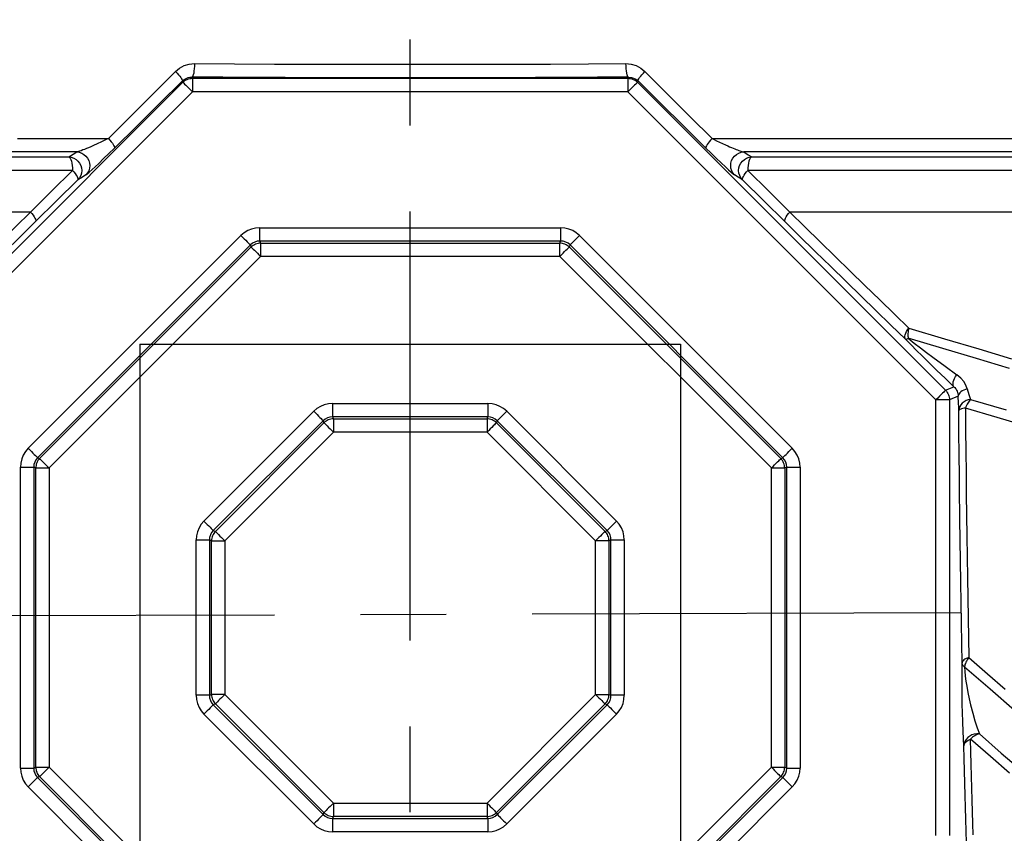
# Model space of a CAD drawing. Header units: millimetres. Extents: x 196 to 1773810, y -221320 to 153872.
# Tile 41 of 256: x 1115026 to 1115754, y -203025 to -202423. Entities that reach past the tile are written whole.
import ezdxf

# ---------------------------------------------------------------- set-up
doc = ezdxf.new("R2010")
doc.units = ezdxf.units.MM
doc.linetypes.add('CENTER', pattern=[50.8, 31.75, -6.35, 6.35, -6.35])
doc.layers.get('Defpoints').update_dxf_attribs({"lineweight": 18})
doc.layers.add('00_Основной', color=163, linetype='Continuous', lineweight=40)
doc.layers.add('ТМ-размеры', color=25, linetype='Continuous', lineweight=20)
doc.styles.add('SFINKS', font='SFINKS.shx', dxfattribs={"width": 0.7, "oblique": 15})
doc.dimstyles.new('кира-50', dxfattribs={"dimtxt": 150, "dimasz": 40, "dimexe": 15, "dimexo": 0, "dimgap": 20, "dimtad": 1, "dimdec": 0, "dimrnd": 5, "dimdsep": 46, "dimtxsty": 'SFINKS', "dimblk1": 'OBLIQUE', "dimblk2": 'OBLIQUE', "dimsah": 1, "dimcen": 2.5, "dimclrd": 252, "dimclre": 252, "dimclrt": 252, "dimadec": 0, "dimazin": 0, "dimtfac": 1, "dimtdec": 0, "dimtofl": 0, "dimtmove": 0, "dimatfit": 3, "dimldrblk": 'OBLIQUE', "dimfxl": 15, "dimtfill": 1, "dimtolj": 1, "dimtzin": 0, "dimlwd": 20, "dimlwe": 20, "dimarcsym": 0})

# ---------------------------------------------------------------- blocks, each defined once
blk = doc.blocks.new('_Oblique')
at = {"color": 0, "linetype": 'ByBlock', "lineweight": -2}
blk.add_line((-0.5, -0.5), (0.5, 0.5), dxfattribs=at)
blk = doc.blocks.new('*D46')
at = {"layer": 'Defpoints', "color": 0, "linetype": 'ByBlock', "lineweight": 50, "transparency": 16777216}
for p in [(1115314.64, -194978.27), (1115314.64, -203390.23), (1116748.98, -203390.23)]:
    blk.add_point(p, dxfattribs=at)
at = {"layer": 'ТМ-размеры', "color": 252, "linetype": 'ByBlock', "lineweight": 20, "transparency": 16777216}
for p, q in [((1115314.64, -194978.27), (1116763.98, -194978.27)), ((1116748.98, -194978.27), (1116748.98, -203390.23)), ((1115314.64, -203390.23), (1116763.98, -203390.23))]:
    blk.add_line(p, q, dxfattribs=at)
at = {"layer": 'ТМ-размеры', "color": 252, "linetype": 'ByBlock', "lineweight": 20, "transparency": 16777216, "xscale": 40, "yscale": 40, "zscale": 40}
for p, rotation in [((1116748.98, -194978.27), 90), ((1116748.98, -203390.23), 270)]:
    blk.add_blockref('_Oblique', p, dxfattribs=dict(at, rotation=rotation))
at = {"layer": 'ТМ-размеры', "color": 252, "linetype": 'ByBlock', "transparency": 16777216, "insert": (1116653.98, -199184.25), "char_height": 150, "attachment_point": 5, "rotation": 90, "style": 'SFINKS', "bg_fill": 3, "box_fill_scale": 1.1, "bg_fill_color": 256, "bg_fill_true_color": 13158600, "bg_fill_transparency": 0}
blk.add_mtext('\\A1;8410', dxfattribs=at)

msp = doc.modelspace()

# ---------------------------------------------------------------- linework, layer by layer
at = {"color": 252, "linetype": 'CENTER', "lineweight": 25, "ltscale": 10}
for p, q in [((1115314.64, -203390.23, 0.2), (1115314.64, -194978.28, 0.2)), ((1115722.29, -202861.74, 0.2), (1114906.95, -202864.31, 0.2))]:
    msp.add_line(p, q, dxfattribs=at)
at = {"color": 252, "lineweight": 30, "ltscale": 10}
for p, q in [((1115114.65, -202663.02, 0.2), (1115514.64, -202663.02, 0.2)), ((1115114.65, -202663.02, 0.15), (1115114.65, -203424.09, 0.35)), ((1115514.64, -202663.02, 0.16), (1115514.64, -203824.09, 0.41))]:
    msp.add_line(p, q, dxfattribs=at)
at = {"layer": '00_Основной', "color": 252, "lineweight": 25, "ltscale": 10}
for p, q in [((1115153.17, -202465.45, 0.2), (1115153.54, -202466.34, 0.2)), ((1115153.54, -202466.34, 0.2), (1115475.74, -202466.34, 0.2)), ((1115475.74, -202466.34, 0.2), (1115476.11, -202465.45, 0.2)), ((1114918.65, -202697.08, 0.2), (1115146.47, -202469.26, 0.2)), ((1115146.47, -202469.26, 0.2), (1115146.08, -202468.28, 0.2)), ((1115483.22, -202468.28, 0.2), (1115482.81, -202469.26, 0.2)), ((1115482.81, -202469.26, 0.2), (1115710.63, -202697.08, 0.2)), ((1115153.54, -202476.33, 0.2), (1114925.72, -202704.15, 0.2)), ((1115475.74, -202476.33, 0.2), (1115153.54, -202476.33, 0.2)), ((1115703.56, -202704.15, 0.2), (1115475.74, -202476.33, 0.2)), ((1115203.34, -202576.86, 0.2), (1115425.94, -202576.86, 0.2)), ((1115032.02, -202740.02, 0.2), (1115189.41, -202582.63, 0.2)), ((1115439.87, -202582.63, 0.2), (1115597.26, -202740.02, 0.2)), ((1115196.38, -202589.6, 0.2), (1115038.99, -202746.99, 0.2)), ((1115040.48, -202747.62, 0.2), (1115197, -202591.08, 0.2)), ((1115197, -202591.08, 0.2), (1115196.38, -202589.6, 0.2)), ((1115203.34, -202586.7, 0.2), (1115203.96, -202588.2, 0.2)), ((1115425.94, -202586.7, 0.2), (1115203.34, -202586.7, 0.2)), ((1115203.96, -202588.2, 0.2), (1115425.32, -202588.2, 0.2)), ((1115425.32, -202588.2, 0.2), (1115425.94, -202586.7, 0.2)), ((1115432.9, -202589.6, 0.2), (1115432.28, -202591.08, 0.2)), ((1115432.28, -202591.08, 0.2), (1115588.8, -202747.62, 0.2)), ((1115590.29, -202746.99, 0.2), (1115432.9, -202589.6, 0.2)), ((1115203.96, -202598.05, 0.2), (1115047.44, -202754.57, 0.2)), ((1115425.32, -202598.05, 0.2), (1115203.96, -202598.05, 0.2)), ((1115581.84, -202754.57, 0.2), (1115425.32, -202598.05, 0.2)), ((1115710.63, -202697.08, 0.2), (1115716.87, -202694.5, 0.2)), ((1115257.19, -202706.86, 0.2), (1115372.09, -202706.86, 0.2)), ((1115703.56, -203026.35, 0.2), (1115703.56, -202704.15, 0.2)), ((1115720.13, -202701.43, 0.2), (1115713.56, -202704.15, 0.2)), ((1115713.56, -202704.15, 0.2), (1115713.56, -203026.35, 0.2)), ((1115162.02, -202793.87, 0.2), (1115243.26, -202712.63, 0.2)), ((1115386.02, -202712.63, 0.2), (1115467.26, -202793.87, 0.2)), ((1115720.6, -202722.85, 0.2), (1115720.51, -202712.04, 0.2)), ((1115250.23, -202719.59, 0.2), (1115168.98, -202800.84, 0.2)), ((1115170.47, -202801.46, 0.2), (1115250.85, -202721.08, 0.2)), ((1115250.85, -202721.08, 0.2), (1115250.23, -202719.59, 0.2)), ((1115257.19, -202716.71, 0.2), (1115257.81, -202718.21, 0.2)), ((1115372.09, -202716.71, 0.2), (1115257.19, -202716.71, 0.2)), ((1115257.81, -202718.21, 0.2), (1115371.47, -202718.21, 0.2)), ((1115371.47, -202718.21, 0.2), (1115372.09, -202716.71, 0.2)), ((1115379.05, -202719.59, 0.2), (1115378.43, -202721.08, 0.2)), ((1115378.43, -202721.08, 0.2), (1115458.81, -202801.46, 0.2)), ((1115460.3, -202800.84, 0.2), (1115379.05, -202719.59, 0.2)), ((1115257.81, -202728.06, 0.2), (1115177.44, -202808.42, 0.2)), ((1115371.47, -202728.06, 0.2), (1115257.81, -202728.06, 0.2)), ((1115451.84, -202808.42, 0.2), (1115371.47, -202728.06, 0.2)), ((1115038.99, -202746.99, 0.2), (1115040.48, -202747.62, 0.2)), ((1115588.8, -202747.62, 0.2), (1115590.29, -202746.99, 0.2)), ((1115026.24, -202976.55, 0.2), (1115026.24, -202753.95, 0.2)), ((1115037.59, -202754.57, 0.2), (1115036.09, -202753.95, 0.2)), ((1115036.09, -202753.95, 0.2), (1115036.09, -202976.55, 0.2)), ((1115037.59, -202975.93, 0.2), (1115037.59, -202754.57, 0.2)), ((1115047.44, -202754.57, 0.2), (1115047.44, -202975.93, 0.2)), ((1115581.84, -202975.93, 0.2), (1115581.84, -202754.57, 0.2)), ((1115593.19, -202753.95, 0.2), (1115591.69, -202754.57, 0.2)), ((1115591.69, -202754.57, 0.2), (1115591.69, -202975.93, 0.2)), ((1115593.19, -202976.55, 0.2), (1115593.19, -202753.95, 0.2)), ((1115603.04, -202753.95, 0.2), (1115603.04, -202976.55, 0.2)), ((1115168.98, -202800.84, 0.2), (1115170.47, -202801.46, 0.2)), ((1115458.81, -202801.46, 0.2), (1115460.3, -202800.84, 0.2)), ((1115156.25, -202922.7, 0.2), (1115156.25, -202807.8, 0.2)), ((1115167.6, -202808.42, 0.2), (1115166.1, -202807.8, 0.2)), ((1115166.1, -202807.8, 0.2), (1115166.1, -202922.7, 0.2)), ((1115167.6, -202922.08, 0.2), (1115167.6, -202808.42, 0.2)), ((1115177.44, -202808.42, 0.2), (1115177.44, -202922.08, 0.2)), ((1115451.84, -202922.08, 0.2), (1115451.84, -202808.42, 0.2)), ((1115463.18, -202807.8, 0.2), (1115461.68, -202808.42, 0.2)), ((1115461.68, -202808.42, 0.2), (1115461.68, -202922.08, 0.2)), ((1115463.18, -202922.7, 0.2), (1115463.18, -202807.8, 0.2)), ((1115473.03, -202807.8, 0.2), (1115473.03, -202922.7, 0.2)), ((1115166.1, -202922.7, 0.2), (1115167.6, -202922.08, 0.2)), ((1115177.44, -202922.08, 0.2), (1115257.81, -203002.44, 0.2)), ((1115371.47, -203002.44, 0.2), (1115451.84, -202922.08, 0.2)), ((1115461.68, -202922.08, 0.2), (1115463.18, -202922.7, 0.2)), ((1115170.47, -202929.04, 0.2), (1115168.98, -202929.66, 0.2)), ((1115168.98, -202929.66, 0.2), (1115250.23, -203010.91, 0.2)), ((1115250.85, -203009.42, 0.2), (1115170.47, -202929.04, 0.2)), ((1115458.81, -202929.04, 0.2), (1115378.43, -203009.42, 0.2)), ((1115379.05, -203010.91, 0.2), (1115460.3, -202929.66, 0.2)), ((1115460.3, -202929.66, 0.2), (1115458.81, -202929.04, 0.2)), ((1115243.26, -203017.87, 0.2), (1115162.02, -202936.63, 0.2)), ((1115467.26, -202936.63, 0.2), (1115386.02, -203017.87, 0.2)), ((1115036.09, -202976.55, 0.2), (1115037.59, -202975.93, 0.2)), ((1115047.44, -202975.93, 0.2), (1115203.96, -203132.45, 0.2)), ((1115425.32, -203132.45, 0.2), (1115581.84, -202975.93, 0.2)), ((1115591.69, -202975.93, 0.2), (1115593.19, -202976.55, 0.2)), ((1115040.48, -202982.88, 0.2), (1115038.99, -202983.51, 0.2)), ((1115038.99, -202983.51, 0.2), (1115196.38, -203140.9, 0.2)), ((1115197, -203139.4, 0.2), (1115040.48, -202982.88, 0.2)), ((1115588.8, -202982.88, 0.2), (1115432.28, -203139.4, 0.2)), ((1115432.9, -203140.9, 0.2), (1115590.29, -202983.51, 0.2)), ((1115590.29, -202983.51, 0.2), (1115588.8, -202982.88, 0.2)), ((1115189.41, -203147.87, 0.2), (1115032.02, -202990.48, 0.2)), ((1115597.26, -202990.48, 0.2), (1115439.87, -203147.87, 0.2)), ((1115257.81, -203002.44, 0.2), (1115371.47, -203002.44, 0.2)), ((1115250.23, -203010.91, 0.2), (1115250.85, -203009.42, 0.2)), ((1115257.81, -203012.29, 0.2), (1115257.19, -203013.79, 0.2)), ((1115257.19, -203013.79, 0.2), (1115372.09, -203013.79, 0.2)), ((1115371.47, -203012.29, 0.2), (1115257.81, -203012.29, 0.2)), ((1115372.09, -203013.79, 0.2), (1115371.47, -203012.29, 0.2)), ((1115378.43, -203009.42, 0.2), (1115379.05, -203010.91, 0.2)), ((1115372.09, -203023.64, 0.2), (1115257.19, -203023.64, 0.2))]:
    msp.add_line(p, q, dxfattribs=at)
at = {"layer": '00_Основной', "color": 252, "lineweight": 25, "ltscale": 10, "elevation": 0.2}
for points in [[(1115141, -202461.22), (1115144, -202458.75), (1115147.44, -202456.92), (1115151.16, -202455.81), (1115155.01, -202455.46)], [(1115155.01, -202455.46), (1115154.96, -202457.36), (1115154.85, -202459.2), (1115154.68, -202460.9), (1115154.46, -202462.4), (1115154.18, -202463.64), (1115153.86, -202464.59), (1115153.53, -202465.2), (1115153.17, -202465.45)], [(1115155.01, -202455.46), (1115184.56, -202455.63), (1115214.26, -202455.77), (1115244.08, -202455.87), (1115273.98, -202455.94), (1115303.94, -202455.97), (1115333.91, -202455.97), (1115362.13, -202455.92), (1115390.32, -202455.85), (1115418.42, -202455.76), (1115446.42, -202455.63), (1115474.27, -202455.46)], [(1115476.11, -202465.45), (1115475.75, -202465.2), (1115475.42, -202464.59), (1115475.1, -202463.64), (1115474.82, -202462.4), (1115474.6, -202460.9), (1115474.43, -202459.2), (1115474.32, -202457.36), (1115474.27, -202455.46)], [(1115474.27, -202455.46), (1115478.12, -202455.81), (1115481.84, -202456.92), (1115485.28, -202458.75), (1115488.28, -202461.22)], [(1115091.37, -202510.84), (1115107.45, -202494.77), (1115124.01, -202478.22), (1115141, -202461.22)], [(1115141, -202461.22), (1115142.15, -202462.46), (1115143.21, -202463.67), (1115144.14, -202464.8), (1115144.92, -202465.82), (1115145.51, -202466.7), (1115145.91, -202467.42), (1115146.09, -202467.95), (1115146.08, -202468.28)], [(1115146.08, -202468.28), (1115147.53, -202467.1), (1115149.38, -202466.14), (1115150.38, -202465.8), (1115151.65, -202465.55), (1115153.17, -202465.45)], [(1115146.47, -202469.26), (1115147.2, -202468.61), (1115148, -202468.02), (1115148.83, -202467.51), (1115149.72, -202467.1), (1115150.65, -202466.76), (1115151.59, -202466.52), (1115152.57, -202466.38), (1115153.54, -202466.34)], [(1115476.11, -202465.45), (1115453.25, -202465.59), (1115430.29, -202465.7), (1115407.26, -202465.8), (1115384.16, -202465.87), (1115361.02, -202465.93), (1115337.83, -202465.96), (1115314.65, -202465.97), (1115291.45, -202465.96), (1115268.26, -202465.93), (1115245.12, -202465.87), (1115222.02, -202465.8), (1115198.99, -202465.7), (1115176.03, -202465.59), (1115153.17, -202465.45)], [(1115153.54, -202466.34), (1115153.54, -202466.58), (1115153.54, -202467.2), (1115153.54, -202468.13), (1115153.54, -202469.38), (1115153.54, -202470.88), (1115153.54, -202472.59), (1115153.54, -202474.42), (1115153.54, -202476.33)], [(1115475.74, -202466.34), (1115475.74, -202466.58), (1115475.74, -202467.2), (1115475.74, -202468.13), (1115475.74, -202469.38), (1115475.74, -202470.88), (1115475.74, -202472.59), (1115475.74, -202474.42), (1115475.74, -202476.33)], [(1115475.74, -202466.34), (1115476.71, -202466.38), (1115477.69, -202466.52), (1115478.63, -202466.76), (1115479.56, -202467.1), (1115480.45, -202467.51), (1115481.28, -202468.02), (1115482.08, -202468.61), (1115482.81, -202469.26)], [(1115476.11, -202465.45), (1115478.31, -202465.66), (1115479.93, -202466.14), (1115481.19, -202466.75), (1115482.29, -202467.48), (1115483.22, -202468.28)], [(1115483.22, -202468.28), (1115483.19, -202467.95), (1115483.37, -202467.42), (1115483.77, -202466.7), (1115484.36, -202465.82), (1115485.14, -202464.8), (1115486.07, -202463.67), (1115487.13, -202462.46), (1115488.28, -202461.22)], [(1115488.28, -202461.22), (1115505.28, -202478.22), (1115521.83, -202494.77), (1115537.93, -202510.84)], [(1115146.08, -202468.28), (1115129.26, -202484.91), (1115112.52, -202501.46), (1115095.86, -202517.9)], [(1115146.47, -202469.26), (1115146.66, -202469.44), (1115147.08, -202469.86), (1115147.76, -202470.54), (1115148.63, -202471.42), (1115149.69, -202472.48), (1115150.89, -202473.68), (1115152.2, -202474.97), (1115153.54, -202476.33)], [(1115482.81, -202469.26), (1115482.62, -202469.44), (1115482.2, -202469.86), (1115481.52, -202470.54), (1115480.65, -202471.42), (1115479.59, -202472.48), (1115478.39, -202473.68), (1115477.08, -202474.97), (1115475.74, -202476.33)], [(1115483.22, -202468.28), (1115500.02, -202484.91), (1115516.76, -202501.46), (1115533.42, -202517.9)], [(1115024.07, -202510.84), (1115040.72, -202510.84), (1115057.5, -202510.84), (1115074.38, -202510.84), (1115091.37, -202510.84)], [(1115091.37, -202510.84), (1115089.21, -202511.9), (1115086.37, -202513.27), (1115083.1, -202514.81), (1115080.4, -202516.04), (1115078.38, -202516.93), (1115076.66, -202517.68), (1115075.11, -202518.32), (1115073.74, -202518.87), (1115072.56, -202519.34), (1115071.1, -202519.86), (1115069.95, -202520.26), (1115069.13, -202520.5), (1115068.45, -202520.69), (1115067.89, -202520.81)], [(1115091.37, -202510.84), (1115092.45, -202512.06), (1115093.43, -202513.24), (1115094.27, -202514.36), (1115094.98, -202515.37), (1115095.49, -202516.26), (1115095.81, -202516.98), (1115095.94, -202517.55), (1115095.86, -202517.9)], [(1115537.93, -202510.84), (1115536.84, -202512.06), (1115535.85, -202513.24), (1115535.01, -202514.36), (1115534.3, -202515.37), (1115533.79, -202516.26), (1115533.47, -202516.98), (1115533.34, -202517.55), (1115533.42, -202517.9)], [(1115537.93, -202510.84), (1115539.4, -202511.56), (1115541.22, -202512.45), (1115543.36, -202513.5), (1115545.74, -202514.61), (1115547.82, -202515.56), (1115549.53, -202516.33), (1115550.9, -202516.93), (1115552.29, -202517.53), (1115553.58, -202518.07), (1115554.75, -202518.55), (1115555.81, -202518.97), (1115556.74, -202519.34), (1115557.74, -202519.71), (1115558.6, -202520.02), (1115559.33, -202520.26), (1115561.4, -202520.81)], [(1115537.93, -202510.84), (1115554.9, -202510.84), (1115571.78, -202510.84), (1115588.56, -202510.84), (1115605.21, -202510.84), (1115621.76, -202510.84), (1115638.17, -202510.84), (1115654.46, -202510.84), (1115670.6, -202510.84), (1115686.6, -202510.84), (1115702.45, -202510.84), (1115718.14, -202510.84), (1115733.66, -202510.84), (1115749.02, -202510.84), (1115764.18, -202510.84)], [(1115074.7, -202537.82), (1115075.66, -202537.09), (1115077.24, -202535.71), (1115079.26, -202533.87), (1115081.59, -202531.7), (1115084.17, -202529.26), (1115087.85, -202525.72), (1115091.76, -202521.92), (1115095.86, -202517.9)], [(1115533.42, -202517.9), (1115537.32, -202521.74), (1115541.08, -202525.39), (1115544.62, -202528.78), (1115547.86, -202531.87), (1115550.15, -202533.99), (1115552.11, -202535.76), (1115553.63, -202537.1), (1115554.58, -202537.82)], [(1115014.12, -202524.45), (1115029.96, -202524.45), (1115045.93, -202524.45), (1115062, -202524.45)], [(1115067.89, -202520.81), (1115051.15, -202520.81), (1115034.51, -202520.81), (1115017.99, -202520.81)], [(1115062, -202524.45), (1115065.29, -202522.42), (1115067.89, -202520.81)], [(1115062, -202524.45), (1115063.91, -202524.72), (1115065.73, -202525.32), (1115067.39, -202526.28), (1115068.86, -202527.55), (1115070.04, -202529.06), (1115070.94, -202530.78), (1115071.47, -202532.63), (1115071.65, -202534.55), (1115071.46, -202536.47), (1115070.9, -202538.3), (1115070, -202540), (1115068.8, -202541.48)], [(1115062, -202524.45), (1115062.57, -202524.79), (1115063.1, -202525.45), (1115063.58, -202526.41), (1115064, -202527.66), (1115064.36, -202529.13), (1115064.61, -202530.78), (1115064.77, -202532.58), (1115064.82, -202534.41)], [(1115067.89, -202520.81), (1115069.79, -202521.06), (1115071.61, -202521.67), (1115073.29, -202522.63), (1115074.74, -202523.88), (1115075.94, -202525.41), (1115076.83, -202527.13), (1115077.38, -202528.98), (1115077.55, -202530.9), (1115077.37, -202532.81), (1115076.8, -202534.65), (1115075.92, -202536.34), (1115074.7, -202537.82)], [(1115554.58, -202537.82), (1115553.36, -202536.34), (1115552.48, -202534.65), (1115551.91, -202532.81), (1115551.73, -202530.9), (1115551.91, -202528.98), (1115552.45, -202527.13), (1115553.34, -202525.41), (1115554.54, -202523.88), (1115555.99, -202522.63), (1115557.67, -202521.67), (1115559.49, -202521.06), (1115561.4, -202520.81)], [(1115560.48, -202541.48), (1115559.28, -202540), (1115558.38, -202538.3), (1115557.82, -202536.47), (1115557.63, -202534.55), (1115557.81, -202532.63), (1115558.35, -202530.78), (1115559.24, -202529.06), (1115560.42, -202527.55), (1115561.89, -202526.28), (1115563.55, -202525.32), (1115565.37, -202524.72), (1115567.28, -202524.45)], [(1115561.4, -202520.81), (1115564.7, -202522.85), (1115567.28, -202524.45)], [(1115768.6, -202520.81), (1115753.6, -202520.81), (1115738.43, -202520.81), (1115723.09, -202520.81), (1115707.57, -202520.81), (1115691.89, -202520.81), (1115676.06, -202520.81), (1115660.07, -202520.81), (1115643.94, -202520.81), (1115627.69, -202520.81), (1115611.29, -202520.81), (1115594.77, -202520.81), (1115578.13, -202520.81), (1115561.4, -202520.81)], [(1115567.28, -202524.45), (1115566.71, -202524.79), (1115566.18, -202525.45), (1115565.7, -202526.41), (1115565.28, -202527.66), (1115564.92, -202529.13), (1115564.67, -202530.78), (1115564.51, -202532.58), (1115564.46, -202534.41)], [(1115567.28, -202524.45), (1115583.35, -202524.45), (1115599.32, -202524.45), (1115615.17, -202524.45), (1115630.88, -202524.45), (1115646.46, -202524.45), (1115661.89, -202524.45), (1115677.18, -202524.45), (1115692.32, -202524.45), (1115707.29, -202524.45), (1115722.09, -202524.45), (1115736.71, -202524.45), (1115751.16, -202524.45), (1115765.41, -202524.45)], [(1115064.82, -202534.41), (1115048.65, -202534.41), (1115032.6, -202534.41), (1115016.66, -202534.41)], [(1115033.84, -202565.25), (1115049.27, -202549.89), (1115064.82, -202534.41)], [(1115064.82, -202534.41), (1115065.84, -202535.61), (1115066.76, -202536.78), (1115067.53, -202537.88), (1115068.16, -202538.88), (1115068.6, -202539.77), (1115068.86, -202540.5), (1115068.93, -202541.08), (1115068.8, -202541.48)], [(1115074.7, -202537.82), (1115071.4, -202539.88), (1115068.8, -202541.48)], [(1115560.48, -202541.48), (1115557.18, -202539.45), (1115554.58, -202537.82)], [(1115560.48, -202541.48), (1115560.35, -202541.08), (1115560.42, -202540.5), (1115560.68, -202539.77), (1115561.12, -202538.88), (1115561.75, -202537.88), (1115562.52, -202536.78), (1115563.44, -202535.61), (1115564.46, -202534.41)], [(1115564.46, -202534.41), (1115580.01, -202549.89), (1115595.46, -202565.25)], [(1115763.54, -202534.41), (1115749.23, -202534.41), (1115734.74, -202534.41), (1115720.06, -202534.41), (1115705.19, -202534.41), (1115690.16, -202534.41), (1115674.96, -202534.41), (1115659.59, -202534.41), (1115644.08, -202534.41), (1115628.42, -202534.41), (1115612.62, -202534.41), (1115596.68, -202534.41), (1115580.64, -202534.41), (1115564.46, -202534.41)], [(1115068.8, -202541.48), (1115053.06, -202556.96), (1115037.44, -202572.31)], [(1115591.84, -202572.31), (1115576.22, -202556.96), (1115560.48, -202541.48)], [(1114945.7, -202651.22), (1114956.44, -202640.79), (1114967.27, -202630.28), (1114978.18, -202619.67), (1114989.18, -202608.94), (1115000.24, -202598.15), (1115011.37, -202587.26), (1115022.58, -202576.29), (1115033.84, -202565.25)], [(1115033.84, -202565.25), (1115017.86, -202565.25)], [(1115033.84, -202565.25), (1115034.81, -202566.43), (1115035.67, -202567.58), (1115036.39, -202568.67), (1115036.96, -202569.67), (1115037.35, -202570.56), (1115037.56, -202571.31), (1115037.59, -202571.9), (1115037.44, -202572.31)], [(1115591.84, -202572.31), (1115591.69, -202571.9), (1115591.72, -202571.31), (1115591.93, -202570.56), (1115592.32, -202569.67), (1115592.89, -202568.67), (1115593.62, -202567.58), (1115594.47, -202566.43), (1115595.46, -202565.25)], [(1115762.65, -202565.25), (1115748.31, -202565.25), (1115733.79, -202565.25), (1115719.07, -202565.25), (1115704.18, -202565.25), (1115689.11, -202565.25), (1115673.87, -202565.25), (1115658.48, -202565.25), (1115642.94, -202565.25), (1115627.25, -202565.25), (1115611.42, -202565.25), (1115595.46, -202565.25)], [(1115595.46, -202565.25), (1115606.7, -202576.29), (1115617.91, -202587.26), (1115629.04, -202598.15), (1115640.1, -202608.94), (1115651.1, -202619.67), (1115662.01, -202630.28), (1115672.84, -202640.79), (1115683.58, -202651.22)], [(1115037.44, -202572.31), (1115026.03, -202583.5), (1115014.7, -202594.59), (1115003.43, -202605.62), (1114992.5, -202616.28)], [(1115203.34, -202576.86), (1115200.26, -202577.1), (1115197.26, -202577.82), (1115194.41, -202579), (1115191.77, -202580.62), (1115189.41, -202582.63)], [(1115203.34, -202586.7), (1115203.34, -202586.26), (1115203.34, -202585.52), (1115203.34, -202584.52), (1115203.34, -202583.29), (1115203.34, -202581.86), (1115203.34, -202580.28), (1115203.34, -202578.59), (1115203.34, -202576.86)], [(1115425.94, -202576.86), (1115425.94, -202578.59), (1115425.94, -202580.28), (1115425.94, -202581.86), (1115425.94, -202583.29), (1115425.94, -202584.52), (1115425.94, -202585.52), (1115425.94, -202586.26), (1115425.94, -202586.7)], [(1115439.87, -202582.63), (1115437.51, -202580.62), (1115434.87, -202579), (1115432.02, -202577.82), (1115429.02, -202577.1), (1115425.94, -202576.86)], [(1115613.56, -202593.59), (1115603.25, -202583.5), (1115591.84, -202572.31)], [(1115189.41, -202582.63), (1115190.64, -202583.86), (1115191.84, -202585.06), (1115192.95, -202586.17), (1115193.96, -202587.17), (1115194.83, -202588.05), (1115195.54, -202588.75), (1115196.06, -202589.27), (1115196.38, -202589.6)], [(1115432.9, -202589.6), (1115433.22, -202589.27), (1115433.74, -202588.75), (1115434.45, -202588.05), (1115435.32, -202587.17), (1115436.33, -202586.17), (1115437.44, -202585.06), (1115438.64, -202583.86), (1115439.87, -202582.63)], [(1115203.34, -202586.7), (1115201.42, -202586.88), (1115199.57, -202587.44), (1115197.86, -202588.34), (1115196.38, -202589.6)], [(1115203.96, -202588.2), (1115203, -202588.26), (1115202.04, -202588.41), (1115201.11, -202588.65), (1115200.21, -202588.98), (1115199.33, -202589.39), (1115198.5, -202589.88), (1115197.72, -202590.44), (1115197, -202591.08)], [(1115197, -202591.08), (1115197.31, -202591.4), (1115197.84, -202591.93), (1115198.54, -202592.63), (1115199.42, -202593.51), (1115200.43, -202594.51), (1115201.55, -202595.64), (1115202.73, -202596.82), (1115203.96, -202598.05)], [(1115203.96, -202588.2), (1115203.96, -202588.65), (1115203.96, -202589.39), (1115203.96, -202590.39), (1115203.96, -202591.62), (1115203.96, -202593.06), (1115203.96, -202594.64), (1115203.96, -202596.31), (1115203.96, -202598.05)], [(1115425.32, -202598.05), (1115425.32, -202596.31), (1115425.32, -202594.64), (1115425.32, -202593.06), (1115425.32, -202591.62), (1115425.32, -202590.39), (1115425.32, -202589.39), (1115425.32, -202588.65), (1115425.32, -202588.2)], [(1115432.28, -202591.08), (1115431.56, -202590.44), (1115430.78, -202589.88), (1115429.95, -202589.39), (1115429.08, -202588.98), (1115428.17, -202588.65), (1115427.24, -202588.41), (1115426.28, -202588.26), (1115425.32, -202588.2)], [(1115425.32, -202598.05), (1115426.55, -202596.82), (1115427.73, -202595.64), (1115428.85, -202594.51), (1115429.86, -202593.51), (1115430.74, -202592.63), (1115431.44, -202591.93), (1115431.97, -202591.4), (1115432.28, -202591.08)], [(1115432.9, -202589.6), (1115431.42, -202588.34), (1115429.72, -202587.44), (1115427.86, -202586.88), (1115425.94, -202586.7)], [(1115637.34, -202616.83), (1115637.06, -202616.55), (1115625.85, -202605.62), (1115614.58, -202594.59), (1115613.56, -202593.59)], [(1115681.07, -202659.35), (1115670.19, -202648.8), (1115659.23, -202638.16), (1115648.18, -202627.4), (1115637.34, -202616.83)], [(1115681.07, -202659.35), (1115680.73, -202658.74), (1115680.58, -202657.98), (1115680.62, -202657.08), (1115680.86, -202656.03), (1115681.3, -202654.9), (1115681.9, -202653.7), (1115682.66, -202652.46), (1115683.58, -202651.22)], [(1115683.58, -202651.22), (1115683.33, -202652.21), (1115683.12, -202653.21), (1115682.98, -202654.2), (1115682.88, -202655.17), (1115682.84, -202656.1), (1115682.85, -202657.01), (1115682.92, -202657.85), (1115683.06, -202658.64)], [(1115683.58, -202651.22), (1115709.94, -202659.02), (1115735.28, -202666.53), (1115759.6, -202673.73)], [(1115681.07, -202659.35), (1115681.18, -202659.39), (1115681.35, -202659.41), (1115681.55, -202659.36), (1115681.79, -202659.29), (1115682.06, -202659.2), (1115682.36, -202659.04), (1115682.69, -202658.86), (1115683.06, -202658.64)], [(1115716.87, -202694.5), (1115710.6, -202688.45), (1115704.11, -202682.14), (1115697.4, -202675.58), (1115693.35, -202671.6), (1115689.26, -202667.54), (1115685.15, -202663.46), (1115681.07, -202659.35)], [(1115683.06, -202658.64), (1115687.49, -202662.14), (1115692.05, -202665.67), (1115696.66, -202669.17), (1115701.26, -202672.63), (1115710.31, -202679.32), (1115719.1, -202685.68)], [(1115758.1, -202680.87), (1115733.65, -202673.63), (1115708.63, -202666.22), (1115683.06, -202658.64)], [(1115716.87, -202694.5), (1115716.45, -202693.81), (1115716.22, -202692.95), (1115716.21, -202691.93), (1115716.4, -202690.8), (1115716.8, -202689.58), (1115717.39, -202688.29), (1115718.17, -202686.98), (1115719.1, -202685.68)], [(1115726.7, -202696.05), (1115725.72, -202693.34), (1115724.1, -202690.6), (1115721.88, -202688.02), (1115719.1, -202685.68)], [(1115710.63, -202697.08), (1115710.45, -202697.27), (1115710.03, -202697.69), (1115709.35, -202698.37), (1115708.48, -202699.24), (1115707.42, -202700.3), (1115706.22, -202701.5), (1115704.92, -202702.8), (1115703.56, -202704.15)], [(1115710.63, -202697.08), (1115711.28, -202697.82), (1115711.88, -202698.61), (1115712.38, -202699.44), (1115712.79, -202700.33), (1115713.13, -202701.26), (1115713.37, -202702.2), (1115713.51, -202703.18), (1115713.56, -202704.15)], [(1115716.87, -202694.5), (1115717.45, -202695.08), (1115718.22, -202696.04), (1115718.84, -202697), (1115719.24, -202697.78), (1115719.64, -202698.79), (1115719.89, -202699.73), (1115720.06, -202700.62), (1115720.13, -202701.43)], [(1115726.7, -202696.05), (1115725.35, -202696.43), (1115724.1, -202696.91), (1115722.98, -202697.51), (1115722.02, -202698.18), (1115721.23, -202698.93), (1115720.65, -202699.73), (1115720.28, -202700.57), (1115720.13, -202701.43)], [(1115726.7, -202696.05), (1115727.95, -202700.3), (1115729.26, -202703.81)], [(1115257.19, -202706.86), (1115254.11, -202707.1), (1115251.1, -202707.82), (1115248.26, -202709.01), (1115245.62, -202710.61), (1115243.26, -202712.63)], [(1115257.19, -202706.86), (1115257.19, -202708.6), (1115257.19, -202710.28), (1115257.19, -202711.86), (1115257.19, -202713.28), (1115257.19, -202714.52), (1115257.19, -202715.52), (1115257.19, -202716.26), (1115257.19, -202716.71)], [(1115372.09, -202706.86), (1115372.09, -202708.6), (1115372.09, -202710.28), (1115372.09, -202711.86), (1115372.09, -202713.28), (1115372.09, -202714.52), (1115372.09, -202715.52), (1115372.09, -202716.26), (1115372.09, -202716.71)], [(1115386.02, -202712.63), (1115383.66, -202710.61), (1115381.02, -202709.01), (1115378.18, -202707.82), (1115375.17, -202707.1), (1115372.09, -202706.86)], [(1115713.56, -202704.15), (1115713.3, -202704.15), (1115712.69, -202704.15), (1115711.76, -202704.15), (1115710.51, -202704.15), (1115709.01, -202704.15), (1115707.3, -202704.15), (1115705.47, -202704.15), (1115703.56, -202704.15)], [(1115720.51, -202712.04), (1115720.4, -202709.5), (1115720.28, -202706.61), (1115720.13, -202701.43)], [(1115729.26, -202703.81), (1115727.52, -202704.15), (1115725.89, -202704.74), (1115724.38, -202705.56), (1115723.08, -202706.59), (1115722.01, -202707.79), (1115721.2, -202709.13), (1115720.71, -202710.57), (1115720.51, -202712.04)], [(1115729.26, -202703.81), (1115728.68, -202704.38), (1115728.12, -202705.04), (1115727.57, -202705.78), (1115727.06, -202706.56), (1115726.59, -202707.43), (1115726.16, -202708.33), (1115725.78, -202709.28), (1115725.44, -202710.25)], [(1115729.26, -202703.81), (1115755.44, -202711.56)], [(1115243.26, -202712.63), (1115244.49, -202713.86), (1115245.69, -202715.05), (1115246.8, -202716.16), (1115247.8, -202717.17), (1115248.68, -202718.05), (1115249.38, -202718.76), (1115249.9, -202719.28), (1115250.23, -202719.59)], [(1115386.02, -202712.63), (1115384.79, -202713.86), (1115383.6, -202715.05), (1115382.48, -202716.16), (1115381.48, -202717.17), (1115380.6, -202718.05), (1115379.9, -202718.76), (1115379.38, -202719.28), (1115379.05, -202719.59)], [(1115725.44, -202710.25), (1115724.39, -202710.4), (1115723.45, -202710.59), (1115722.61, -202710.8), (1115721.91, -202711.02), (1115721.34, -202711.26), (1115720.91, -202711.52), (1115720.64, -202711.77), (1115720.51, -202712.04)], [(1115725.44, -202710.25), (1115725.56, -202726.32), (1115725.7, -202742.28), (1115725.86, -202758.16), (1115726.03, -202773.9), (1115726.21, -202789.54), (1115726.41, -202805.05), (1115726.62, -202820.4), (1115726.83, -202835.62), (1115727.07, -202850.68), (1115727.31, -202865.57), (1115727.58, -202880.29), (1115727.85, -202894.82)], [(1115771.28, -202723.84), (1115748.8, -202717.17), (1115725.44, -202710.25)], [(1115257.19, -202716.71), (1115255.27, -202716.88), (1115253.42, -202717.43), (1115251.71, -202718.35), (1115250.23, -202719.59)], [(1115257.81, -202718.21), (1115256.85, -202718.26), (1115255.89, -202718.4), (1115254.96, -202718.64), (1115254.06, -202718.97), (1115253.18, -202719.39), (1115252.35, -202719.89), (1115251.57, -202720.45), (1115250.85, -202721.08)], [(1115250.85, -202721.08), (1115251.16, -202721.41), (1115251.68, -202721.93), (1115252.39, -202722.64), (1115253.26, -202723.5), (1115254.28, -202724.52), (1115255.4, -202725.63), (1115256.58, -202726.83), (1115257.81, -202728.06)], [(1115257.81, -202718.21), (1115257.81, -202718.66), (1115257.81, -202719.39), (1115257.81, -202720.4), (1115257.81, -202721.62), (1115257.81, -202723.05), (1115257.81, -202724.63), (1115257.81, -202726.32), (1115257.81, -202728.06)], [(1115371.47, -202718.21), (1115371.47, -202718.66), (1115371.47, -202719.39), (1115371.47, -202720.4), (1115371.47, -202721.62), (1115371.47, -202723.05), (1115371.47, -202724.63), (1115371.47, -202726.32), (1115371.47, -202728.06)], [(1115378.43, -202721.08), (1115377.71, -202720.45), (1115376.93, -202719.89), (1115376.1, -202719.39), (1115375.23, -202718.97), (1115374.32, -202718.64), (1115373.39, -202718.4), (1115372.43, -202718.26), (1115371.47, -202718.21)], [(1115378.43, -202721.08), (1115378.12, -202721.41), (1115377.6, -202721.93), (1115376.89, -202722.64), (1115376.02, -202723.5), (1115375, -202724.52), (1115373.88, -202725.63), (1115372.7, -202726.83), (1115371.47, -202728.06)], [(1115379.05, -202719.59), (1115377.57, -202718.35), (1115375.88, -202717.43), (1115374.03, -202716.88), (1115372.09, -202716.71)], [(1115721.22, -202785.77), (1115721.12, -202776.48), (1115720.95, -202760.53), (1115720.78, -202744.47), (1115720.64, -202728.31), (1115720.6, -202722.85)], [(1115032.02, -202740.02), (1115030.01, -202742.38), (1115028.39, -202745.02), (1115027.22, -202747.87), (1115026.5, -202750.88), (1115026.24, -202753.95)], [(1115032.02, -202740.02), (1115033.24, -202741.25), (1115034.44, -202742.45), (1115035.56, -202743.56), (1115036.56, -202744.57), (1115037.44, -202745.44), (1115038.14, -202746.15), (1115038.66, -202746.67), (1115038.99, -202746.99)], [(1115590.29, -202746.99), (1115590.62, -202746.67), (1115591.14, -202746.15), (1115591.84, -202745.44), (1115592.72, -202744.57), (1115593.72, -202743.56), (1115594.84, -202742.45), (1115596.04, -202741.25), (1115597.26, -202740.02)], [(1115603.04, -202753.95), (1115602.8, -202750.88), (1115602.06, -202747.87), (1115600.89, -202745.02), (1115599.27, -202742.38), (1115597.26, -202740.02)], [(1115038.99, -202746.99), (1115037.74, -202748.48), (1115036.83, -202750.17), (1115036.26, -202752.02), (1115036.09, -202753.95)], [(1115040.48, -202747.62), (1115039.83, -202748.34), (1115039.27, -202749.11), (1115038.78, -202749.94), (1115038.36, -202750.82), (1115038.04, -202751.72), (1115037.8, -202752.65), (1115037.65, -202753.61), (1115037.59, -202754.57)], [(1115040.48, -202747.62), (1115040.79, -202747.92), (1115041.32, -202748.45), (1115042.02, -202749.15), (1115042.9, -202750.03), (1115043.9, -202751.04), (1115045.03, -202752.16), (1115046.21, -202753.34), (1115047.44, -202754.57)], [(1115581.84, -202754.57), (1115583.07, -202753.34), (1115584.26, -202752.16), (1115585.38, -202751.04), (1115586.38, -202750.03), (1115587.26, -202749.15), (1115587.96, -202748.45), (1115588.49, -202747.92), (1115588.8, -202747.62)], [(1115591.69, -202754.57), (1115591.64, -202753.61), (1115591.48, -202752.65), (1115591.24, -202751.72), (1115590.92, -202750.82), (1115590.5, -202749.94), (1115590.01, -202749.11), (1115589.45, -202748.34), (1115588.8, -202747.62)], [(1115593.19, -202753.95), (1115593.02, -202752.02), (1115592.45, -202750.17), (1115591.55, -202748.48), (1115590.29, -202746.99)], [(1115026.24, -202753.95), (1115027.98, -202753.95), (1115029.67, -202753.95), (1115031.25, -202753.95), (1115032.68, -202753.95), (1115033.91, -202753.95), (1115034.91, -202753.95), (1115035.64, -202753.95), (1115036.09, -202753.95)], [(1115037.59, -202754.57), (1115038.04, -202754.57), (1115038.78, -202754.57), (1115039.78, -202754.57), (1115041.02, -202754.57), (1115042.44, -202754.57), (1115044.02, -202754.57), (1115045.7, -202754.57), (1115047.44, -202754.57)], [(1115581.84, -202754.57), (1115583.58, -202754.57), (1115585.26, -202754.57), (1115586.84, -202754.57), (1115588.28, -202754.57), (1115589.5, -202754.57), (1115590.5, -202754.57), (1115591.24, -202754.57), (1115591.69, -202754.57)], [(1115593.19, -202753.95), (1115593.64, -202753.95), (1115594.37, -202753.95), (1115595.37, -202753.95), (1115596.6, -202753.95), (1115598.03, -202753.95), (1115599.61, -202753.95), (1115601.3, -202753.95), (1115603.04, -202753.95)], [(1115722.95, -202898.88), (1115722.68, -202884.18), (1115722.42, -202869.28), (1115722.16, -202854.2), (1115721.94, -202838.96), (1115721.71, -202823.56), (1115721.5, -202808), (1115721.3, -202792.3), (1115721.22, -202785.77)], [(1115162.02, -202793.87), (1115160, -202796.23), (1115158.4, -202798.87), (1115157.21, -202801.72), (1115156.49, -202804.72), (1115156.25, -202807.8)], [(1115162.02, -202793.87), (1115163.25, -202795.1), (1115164.44, -202796.3), (1115165.55, -202797.41), (1115166.56, -202798.42), (1115167.44, -202799.29), (1115168.14, -202800), (1115168.67, -202800.52), (1115168.98, -202800.84)], [(1115467.26, -202793.87), (1115466.03, -202795.1), (1115464.84, -202796.3), (1115463.73, -202797.41), (1115462.72, -202798.42), (1115461.84, -202799.29), (1115461.14, -202800), (1115460.61, -202800.52), (1115460.3, -202800.84)], [(1115473.03, -202807.8), (1115472.79, -202804.72), (1115472.07, -202801.72), (1115470.88, -202798.87), (1115469.28, -202796.23), (1115467.26, -202793.87)], [(1115168.98, -202800.84), (1115167.74, -202802.32), (1115166.82, -202804.02), (1115166.27, -202805.88), (1115166.1, -202807.8)], [(1115170.47, -202801.46), (1115169.84, -202802.18), (1115169.28, -202802.96), (1115168.78, -202803.79), (1115168.37, -202804.66), (1115168.03, -202805.57), (1115167.79, -202806.5), (1115167.65, -202807.46), (1115167.6, -202808.42)], [(1115170.47, -202801.46), (1115170.8, -202801.77), (1115171.32, -202802.3), (1115172.03, -202803), (1115172.9, -202803.88), (1115173.9, -202804.89), (1115175.02, -202806.01), (1115176.22, -202807.19), (1115177.44, -202808.42)], [(1115458.81, -202801.46), (1115458.48, -202801.77), (1115457.96, -202802.3), (1115457.26, -202803), (1115456.39, -202803.88), (1115455.38, -202804.89), (1115454.26, -202806.01), (1115453.06, -202807.19), (1115451.84, -202808.42)], [(1115461.68, -202808.42), (1115461.63, -202807.46), (1115461.49, -202806.5), (1115461.25, -202805.57), (1115460.92, -202804.66), (1115460.5, -202803.79), (1115460.02, -202802.96), (1115459.44, -202802.18), (1115458.81, -202801.46)], [(1115463.18, -202807.8), (1115463.01, -202805.88), (1115462.46, -202804.02), (1115461.54, -202802.32), (1115460.3, -202800.84)], [(1115156.25, -202807.8), (1115157.98, -202807.8), (1115159.66, -202807.8), (1115161.24, -202807.8), (1115162.67, -202807.8), (1115163.91, -202807.8), (1115164.92, -202807.8), (1115165.65, -202807.8), (1115166.1, -202807.8)], [(1115167.6, -202808.42), (1115168.05, -202808.42), (1115168.78, -202808.42), (1115169.78, -202808.42), (1115171.01, -202808.42), (1115172.44, -202808.42), (1115174.02, -202808.42), (1115175.71, -202808.42), (1115177.44, -202808.42)], [(1115461.68, -202808.42), (1115461.23, -202808.42), (1115460.5, -202808.42), (1115459.5, -202808.42), (1115458.27, -202808.42), (1115456.84, -202808.42), (1115455.26, -202808.42), (1115453.57, -202808.42), (1115451.84, -202808.42)], [(1115463.18, -202807.8), (1115463.63, -202807.8), (1115464.37, -202807.8), (1115465.37, -202807.8), (1115466.61, -202807.8), (1115468.04, -202807.8), (1115469.62, -202807.8), (1115471.3, -202807.8), (1115473.03, -202807.8)], [(1115727.85, -202894.82), (1115726.8, -202895.18), (1115725.87, -202895.58), (1115725.04, -202896.06), (1115724.34, -202896.57), (1115723.77, -202897.12), (1115723.35, -202897.69), (1115723.06, -202898.28), (1115722.95, -202898.88)], [(1115727.85, -202894.82), (1115727.21, -202895.64), (1115726.64, -202896.49), (1115726.13, -202897.35), (1115725.69, -202898.24), (1115725.34, -202899.14), (1115725.07, -202900.03), (1115724.87, -202900.92), (1115724.77, -202901.78)], [(1115727.85, -202894.82), (1115741.61, -202906.77), (1115754.8, -202918.24)], [(1115724.28, -202960.01), (1115723.98, -202954.97), (1115723.72, -202949.14), (1115723.46, -202942.57), (1115723.24, -202935.22), (1115723.11, -202929.84), (1115723, -202924.08), (1115722.91, -202917.99), (1115722.88, -202914.17), (1115722.87, -202910.26), (1115722.87, -202906.32), (1115722.9, -202902.47), (1115722.95, -202898.88)], [(1115724.77, -202901.78), (1115724.38, -202901.45), (1115724.02, -202901.1), (1115723.72, -202900.76), (1115723.46, -202900.4), (1115723.26, -202900.03), (1115723.11, -202899.65), (1115723.01, -202899.27), (1115722.95, -202898.88)], [(1115724.77, -202901.78), (1115724.9, -202904.94), (1115725.24, -202908.49), (1115725.73, -202912.19), (1115726.32, -202915.89), (1115727.21, -202920.67), (1115728.19, -202925.3), (1115729.22, -202929.7), (1115730.8, -202935.84), (1115732.42, -202941.5), (1115734.08, -202946.66), (1115735.74, -202951.3)], [(1115937.82, -203086.98), (1115936.41, -203085.74), (1115933.96, -203083.61), (1115930.46, -203080.56), (1115925.93, -203076.64), (1115920.38, -203071.81), (1115913.82, -203066.1), (1115906.26, -203059.52), (1115897.69, -203052.09), (1115888.16, -203043.81), (1115877.68, -203034.69), (1115866.25, -203024.75), (1115853.9, -203014.03), (1115840.65, -203002.5), (1115826.53, -202990.22), (1115811.54, -202977.2), (1115795.74, -202963.46), (1115779.12, -202949.02), (1115761.73, -202933.9), (1115743.61, -202918.14), (1115724.77, -202901.78)], [(1115166.1, -202922.7), (1115165.65, -202922.7), (1115164.92, -202922.7), (1115163.91, -202922.7), (1115162.67, -202922.7), (1115161.24, -202922.7), (1115159.66, -202922.7), (1115157.98, -202922.7), (1115156.25, -202922.7)], [(1115156.25, -202922.7), (1115156.49, -202925.78), (1115157.21, -202928.78), (1115158.4, -202931.63), (1115160, -202934.27), (1115162.02, -202936.63)], [(1115166.1, -202922.7), (1115166.27, -202924.62), (1115166.82, -202926.47), (1115167.74, -202928.18), (1115168.98, -202929.66)], [(1115177.44, -202922.08), (1115175.71, -202922.08), (1115174.02, -202922.08), (1115172.44, -202922.08), (1115171.01, -202922.08), (1115169.78, -202922.08), (1115168.78, -202922.08), (1115168.05, -202922.08), (1115167.6, -202922.08)], [(1115167.6, -202922.08), (1115167.65, -202923.04), (1115167.79, -202924), (1115168.03, -202924.93), (1115168.37, -202925.83), (1115168.78, -202926.71), (1115169.28, -202927.54), (1115169.84, -202928.32), (1115170.47, -202929.04)], [(1115177.44, -202922.08), (1115176.22, -202923.31), (1115175.02, -202924.49), (1115173.9, -202925.61), (1115172.9, -202926.62), (1115172.03, -202927.5), (1115171.32, -202928.2), (1115170.8, -202928.73), (1115170.47, -202929.04)], [(1115451.84, -202922.08), (1115453.06, -202923.31), (1115454.26, -202924.49), (1115455.38, -202925.61), (1115456.39, -202926.62), (1115457.26, -202927.5), (1115457.96, -202928.2), (1115458.48, -202928.73), (1115458.81, -202929.04)], [(1115451.84, -202922.08), (1115453.57, -202922.08), (1115455.26, -202922.08), (1115456.84, -202922.08), (1115458.27, -202922.08), (1115459.5, -202922.08), (1115460.5, -202922.08), (1115461.23, -202922.08), (1115461.68, -202922.08)], [(1115458.81, -202929.04), (1115459.44, -202928.32), (1115460.02, -202927.54), (1115460.5, -202926.71), (1115460.92, -202925.83), (1115461.25, -202924.93), (1115461.49, -202924), (1115461.63, -202923.04), (1115461.68, -202922.08)], [(1115460.3, -202929.66), (1115461.54, -202928.18), (1115462.46, -202926.47), (1115463.01, -202924.62), (1115463.18, -202922.7)], [(1115473.03, -202922.7), (1115471.3, -202922.7), (1115469.62, -202922.7), (1115468.04, -202922.7), (1115466.61, -202922.7), (1115465.37, -202922.7), (1115464.37, -202922.7), (1115463.63, -202922.7), (1115463.18, -202922.7)], [(1115467.26, -202936.63), (1115469.28, -202934.27), (1115470.88, -202931.63), (1115472.07, -202928.78), (1115472.79, -202925.78), (1115473.03, -202922.7)], [(1115168.98, -202929.66), (1115168.67, -202929.98), (1115168.14, -202930.5), (1115167.44, -202931.21), (1115166.56, -202932.08), (1115165.55, -202933.09), (1115164.44, -202934.2), (1115163.25, -202935.4), (1115162.02, -202936.63)], [(1115460.3, -202929.66), (1115460.61, -202929.98), (1115461.14, -202930.5), (1115461.84, -202931.21), (1115462.72, -202932.08), (1115463.73, -202933.09), (1115464.84, -202934.2), (1115466.03, -202935.4), (1115467.26, -202936.63)], [(1115735.74, -202951.3), (1115733.86, -202951.23), (1115731.98, -202951.49), (1115730.19, -202952.05), (1115728.56, -202952.88), (1115727.12, -202953.98), (1115725.93, -202955.3), (1115725.04, -202956.76), (1115724.49, -202958.36), (1115724.28, -202960.01)], [(1115724.28, -202960.01), (1115724.39, -202959.3), (1115724.66, -202958.6), (1115725.08, -202957.92), (1115725.65, -202957.27), (1115726.35, -202956.67), (1115727.18, -202956.12), (1115728.12, -202955.62), (1115729.15, -202955.2)], [(1115735.74, -202951.3), (1115734.88, -202951.5), (1115734, -202951.78), (1115733.14, -202952.16), (1115732.28, -202952.63), (1115731.45, -202953.17), (1115730.64, -202953.79), (1115729.87, -202954.46), (1115729.15, -202955.2)], [(1115731.12, -203025.92), (1115730.86, -203017.5), (1115730.6, -203008.95), (1115730.35, -203000.28), (1115730.09, -202991.49), (1115729.85, -202982.59), (1115729.61, -202973.57), (1115729.39, -202964.44), (1115729.15, -202955.2)], [(1115757.98, -202980.25), (1115743.94, -202968.06), (1115729.15, -202955.2)], [(1115735.74, -202951.3), (1115751.95, -202965.39), (1115767.53, -202978.94), (1115782.44, -202991.9), (1115796.67, -203004.26), (1115810.2, -203016.02), (1115823, -203027.15), (1115835.05, -203037.64), (1115846.35, -203047.46), (1115856.88, -203056.6), (1115866.62, -203065.07), (1115875.55, -203072.83), (1115883.66, -203079.88), (1115890.94, -203086.22), (1115897.39, -203091.82), (1115903, -203096.69), (1115907.74, -203100.81), (1115911.62, -203104.18), (1115914.62, -203106.81), (1115916.77, -203108.66), (1115918.02, -203109.76)], [(1115726.27, -203031.61), (1115726, -203023.09), (1115725.75, -203014.42), (1115725.48, -203005.66), (1115725.24, -202996.76), (1115724.98, -202987.74), (1115724.74, -202978.61), (1115724.5, -202969.37), (1115724.28, -202960.01)], [(1115026.24, -202976.55), (1115027.98, -202976.55), (1115029.67, -202976.55), (1115031.25, -202976.55), (1115032.68, -202976.55), (1115033.91, -202976.55), (1115034.91, -202976.55), (1115035.64, -202976.55), (1115036.09, -202976.55)], [(1115026.24, -202976.55), (1115026.5, -202979.62), (1115027.22, -202982.63), (1115028.39, -202985.48), (1115030.01, -202988.12), (1115032.02, -202990.48)], [(1115036.09, -202976.55), (1115036.26, -202978.47), (1115036.83, -202980.31), (1115037.74, -202982.02), (1115038.99, -202983.51)], [(1115037.59, -202975.93), (1115038.04, -202975.93), (1115038.78, -202975.93), (1115039.78, -202975.93), (1115041.02, -202975.93), (1115042.44, -202975.93), (1115044.02, -202975.93), (1115045.7, -202975.93), (1115047.44, -202975.93)], [(1115037.59, -202975.93), (1115037.65, -202976.89), (1115037.8, -202977.85), (1115038.04, -202978.78), (1115038.36, -202979.68), (1115038.78, -202980.56), (1115039.27, -202981.39), (1115039.83, -202982.16), (1115040.48, -202982.88)], [(1115040.48, -202982.88), (1115040.79, -202982.58), (1115041.32, -202982.05), (1115042.02, -202981.35), (1115042.9, -202980.47), (1115043.9, -202979.46), (1115045.03, -202978.34), (1115046.21, -202977.16), (1115047.44, -202975.93)], [(1115581.84, -202975.93), (1115583.58, -202975.93), (1115585.26, -202975.93), (1115586.84, -202975.93), (1115588.28, -202975.93), (1115589.5, -202975.93), (1115590.5, -202975.93), (1115591.24, -202975.93), (1115591.69, -202975.93)], [(1115581.84, -202975.93), (1115583.07, -202977.16), (1115584.26, -202978.34), (1115585.38, -202979.46), (1115586.38, -202980.47), (1115587.26, -202981.35), (1115587.96, -202982.05), (1115588.49, -202982.58), (1115588.8, -202982.88)], [(1115588.8, -202982.88), (1115589.45, -202982.16), (1115590.01, -202981.39), (1115590.5, -202980.56), (1115590.92, -202979.68), (1115591.24, -202978.78), (1115591.48, -202977.85), (1115591.64, -202976.89), (1115591.69, -202975.93)], [(1115590.29, -202983.51), (1115591.55, -202982.02), (1115592.45, -202980.31), (1115593.02, -202978.47), (1115593.19, -202976.55)], [(1115593.19, -202976.55), (1115593.64, -202976.55), (1115594.37, -202976.55), (1115595.37, -202976.55), (1115596.6, -202976.55), (1115598.03, -202976.55), (1115599.61, -202976.55), (1115601.3, -202976.55), (1115603.04, -202976.55)], [(1115597.26, -202990.48), (1115599.27, -202988.12), (1115600.89, -202985.48), (1115602.06, -202982.63), (1115602.8, -202979.62), (1115603.04, -202976.55)], [(1115032.02, -202990.48), (1115033.24, -202989.25), (1115034.44, -202988.05), (1115035.56, -202986.94), (1115036.56, -202985.93), (1115037.44, -202985.06), (1115038.14, -202984.35), (1115038.66, -202983.83), (1115038.99, -202983.51)], [(1115590.29, -202983.51), (1115590.62, -202983.83), (1115591.14, -202984.35), (1115591.84, -202985.06), (1115592.72, -202985.93), (1115593.72, -202986.94), (1115594.84, -202988.05), (1115596.04, -202989.25), (1115597.26, -202990.48)], [(1115257.81, -203002.44), (1115256.58, -203003.67), (1115255.4, -203004.87), (1115254.28, -203005.98), (1115253.26, -203006.99), (1115252.39, -203007.86), (1115251.68, -203008.57), (1115251.16, -203009.09), (1115250.85, -203009.42)], [(1115257.81, -203002.44), (1115257.81, -203004.18), (1115257.81, -203005.87), (1115257.81, -203007.45), (1115257.81, -203008.88), (1115257.81, -203010.1), (1115257.81, -203011.11), (1115257.81, -203011.84), (1115257.81, -203012.29)], [(1115371.47, -203002.44), (1115372.7, -203003.67), (1115373.88, -203004.87), (1115375, -203005.98), (1115376.02, -203006.99), (1115376.89, -203007.86), (1115377.6, -203008.57), (1115378.12, -203009.09), (1115378.43, -203009.42)], [(1115371.47, -203002.44), (1115371.47, -203004.18), (1115371.47, -203005.87), (1115371.47, -203007.45), (1115371.47, -203008.88), (1115371.47, -203010.1), (1115371.47, -203011.11), (1115371.47, -203011.84), (1115371.47, -203012.29)], [(1115250.23, -203010.91), (1115249.9, -203011.22), (1115249.38, -203011.74), (1115248.68, -203012.45), (1115247.8, -203013.32), (1115246.8, -203014.34), (1115245.69, -203015.45), (1115244.49, -203016.64), (1115243.26, -203017.87)], [(1115250.23, -203010.91), (1115251.71, -203012.15), (1115253.42, -203013.07), (1115255.27, -203013.62), (1115257.19, -203013.79)], [(1115250.85, -203009.42), (1115251.57, -203010.05), (1115252.35, -203010.61), (1115253.18, -203011.11), (1115254.06, -203011.52), (1115254.96, -203011.86), (1115255.89, -203012.1), (1115256.85, -203012.24), (1115257.81, -203012.29)], [(1115257.19, -203013.79), (1115257.19, -203014.24), (1115257.19, -203014.97), (1115257.19, -203015.97), (1115257.19, -203017.2), (1115257.19, -203018.64), (1115257.19, -203020.22), (1115257.19, -203021.9), (1115257.19, -203023.64)], [(1115371.47, -203012.29), (1115372.43, -203012.24), (1115373.39, -203012.1), (1115374.32, -203011.86), (1115375.23, -203011.52), (1115376.1, -203011.11), (1115376.93, -203010.61), (1115377.71, -203010.05), (1115378.43, -203009.42)], [(1115372.09, -203013.79), (1115374.03, -203013.62), (1115375.88, -203013.07), (1115377.57, -203012.15), (1115379.05, -203010.91)], [(1115372.09, -203013.79), (1115372.09, -203014.24), (1115372.09, -203014.97), (1115372.09, -203015.97), (1115372.09, -203017.2), (1115372.09, -203018.64), (1115372.09, -203020.22), (1115372.09, -203021.9), (1115372.09, -203023.64)], [(1115379.05, -203010.91), (1115379.38, -203011.22), (1115379.9, -203011.74), (1115380.6, -203012.45), (1115381.48, -203013.32), (1115382.48, -203014.34), (1115383.6, -203015.45), (1115384.79, -203016.64), (1115386.02, -203017.87)], [(1115243.26, -203017.87), (1115245.62, -203019.88), (1115248.26, -203021.49), (1115251.1, -203022.68), (1115254.11, -203023.4), (1115257.19, -203023.64)], [(1115372.09, -203023.64), (1115375.17, -203023.4), (1115378.18, -203022.68), (1115381.02, -203021.49), (1115383.66, -203019.88), (1115386.02, -203017.87)]]:
    msp.add_lwpolyline(points, dxfattribs=at)

# ---------------------------------------------------------------- next in the draw order: dimensions: what is measured, and where the dimension line sits
at = {"layer": 'ТМ-размеры', "color": 3, "linetype": 'ByBlock'}
dim = msp.add_linear_dim(base=(1116748.98, -203390.23, 0.2), p1=(1115314.64, -194978.27, 0.2), p2=(1115314.64, -203390.23, 0.2), angle=90, dimstyle='кира-50', dxfattribs=at)
dim.commit()
dim.dimension.update_dxf_attribs({"geometry": '*D46', "text_midpoint": (1116653.98, -199184.25, 0.2)})

doc.saveas('drawing.dxf')
